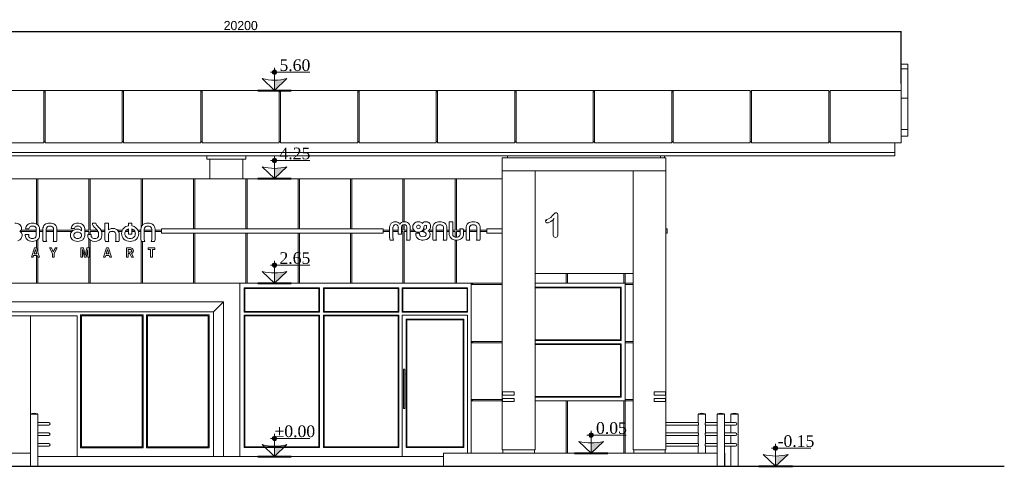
# Model space of a CAD drawing. Header units: feet. Extents: x 1858128 to 1982678, y 4638096 to 4671392.
# Tile 13 of 17: x 1967624 to 1982678, y 4655096 to 4661927. Entities that reach past the tile are written whole.
import ezdxf

# ---------------------------------------------------------------- set-up
doc = ezdxf.new("R2010")
doc.units = ezdxf.units.FT
doc.header["$MEASUREMENT"] = 0
doc.header["$PDMODE"] = 98
doc.header["$PDSIZE"] = 0.3
doc.styles.get("Standard").update_dxf_attribs({"font": 'ACADNUSX.TTF'})
doc.dimstyles.new('ISO-25', dxfattribs={"dimscale": 7, "dimtxt": 20, "dimasz": 2.5, "dimexe": 1.25, "dimexo": 0.625, "dimgap": 3, "dimtad": 1, "dimdec": 0, "dimtxsty": 'Standard', "dimcen": 2.5, "dimadec": 0, "dimazin": 0, "dimtfac": 1, "dimtdec": 0, "dimtmove": 0, "dimatfit": 3, "dimfxl": 1.25, "dimarcsym": 0})

# ---------------------------------------------------------------- blocks, each defined once
blk = doc.blocks.new('*D5670')
at = {"color": 0, "lineweight": -2, "transparency": 16777216}
for p, q in [((1960903, 4660950), (1960903, 4661754)), ((1960920, 4661745), (1981085, 4661745)), ((1981103, 4660950), (1981103, 4661754))]:
    blk.add_line(p, q, dxfattribs=at)
at = {"color": 0, "lineweight": 0, "transparency": 16777216}
for points in [[(1960920, 4661748), (1960920, 4661742), (1960903, 4661745)], [(1981085, 4661748), (1981085, 4661742), (1981103, 4661745)]]:
    blk.add_solid(points, dxfattribs=at)
at = {"layer": 'Defpoints', "color": 0, "lineweight": 0, "transparency": 16777216}
for p in [(1981103, 4661745), (1960903, 4660946), (1981103, 4660946)]:
    blk.add_point(p, dxfattribs=at)
at = {"color": 0, "lineweight": 5, "transparency": 16777216, "insert": (1971003, 4661837), "char_height": 140, "attachment_point": 5}
blk.add_mtext('20200', dxfattribs=at)
blk = doc.blocks.new('A$Ced44f8aa')
at = {"color": 0, "linetype": 'Continuous', "lineweight": 0, "extrusion": (0, 1, 0)}
for p, q in [((-24484, -416), (-24384, -416)), ((-24484, -485), (-24384, -485)), ((-38774, -816), (-37594, -816)), ((-37594, -1616), (-37594, -816)), ((-37574, -816), (-37594, -816)), ((-37594, -836), (-37574, -836)), ((-37574, -816), (-36394, -816)), ((-37574, -816), (-37574, -1616)), ((-36394, -1616), (-36394, -816)), ((-36374, -816), (-36394, -816)), ((-36394, -836), (-36374, -836)), ((-36374, -816), (-35194, -816)), ((-36374, -816), (-36374, -1616)), ((-35194, -1616), (-35194, -816)), ((-35174, -816), (-35194, -816)), ((-35194, -836), (-35174, -836)), ((-33994, -816), (-35174, -816)), ((-35174, -816), (-35174, -1616)), ((-33994, -816), (-33994, -1616)), ((-33994, -816), (-33974, -816)), ((-33974, -836), (-33994, -836)), ((-32794, -816), (-33974, -816)), ((-33974, -1616), (-33974, -816)), ((-32794, -816), (-32794, -1616)), ((-32794, -816), (-32774, -816)), ((-32774, -836), (-32794, -836)), ((-31594, -816), (-32774, -816)), ((-32774, -1616), (-32774, -816)), ((-31594, -816), (-31594, -1616)), ((-31594, -816), (-31574, -816)), ((-31574, -836), (-31594, -836)), ((-30394, -816), (-31574, -816)), ((-31574, -1616), (-31574, -816)), ((-30394, -816), (-30394, -1616)), ((-30394, -816), (-30374, -816)), ((-30374, -836), (-30394, -836)), ((-29194, -816), (-30374, -816)), ((-30374, -1616), (-30374, -816)), ((-29194, -816), (-29194, -1616)), ((-29194, -816), (-29174, -816)), ((-29174, -836), (-29194, -836)), ((-27994, -816), (-29174, -816)), ((-29174, -1616), (-29174, -816)), ((-27994, -816), (-27994, -1616)), ((-27994, -816), (-27974, -816)), ((-27974, -836), (-27994, -836)), ((-26794, -816), (-27974, -816)), ((-27974, -1616), (-27974, -816)), ((-26794, -816), (-26794, -1616)), ((-26774, -836), (-26794, -836)), ((-25594, -816), (-26774, -816)), ((-26774, -1616), (-26774, -816)), ((-25594, -816), (-25594, -1616)), ((-25574, -836), (-25594, -836)), ((-25574, -1616), (-25574, -816)), ((-24484, -816), (-25574, -816)), ((-24484, -816), (-24484, -1616)), ((-24484, -936), (-24384, -936)), ((-24484, -1416), (-24384, -1416)), ((-37594, -1616), (-38774, -1616)), ((-37574, -1596), (-37594, -1596)), ((-36394, -1616), (-37574, -1616)), ((-36374, -1596), (-36394, -1596)), ((-35194, -1616), (-36374, -1616)), ((-35174, -1596), (-35194, -1596)), ((-33994, -1616), (-35174, -1616)), ((-33994, -1596), (-33974, -1596)), ((-33974, -1616), (-32794, -1616)), ((-32794, -1596), (-32774, -1596)), ((-32774, -1616), (-31594, -1616)), ((-31594, -1596), (-31574, -1596)), ((-31574, -1616), (-30394, -1616)), ((-30394, -1596), (-30374, -1596)), ((-30374, -1616), (-29194, -1616)), ((-29194, -1596), (-29174, -1596)), ((-29174, -1616), (-27994, -1616)), ((-27994, -1596), (-27974, -1596)), ((-27974, -1616), (-26794, -1616)), ((-26794, -1596), (-26774, -1596)), ((-26774, -1616), (-25594, -1616)), ((-25594, -1596), (-25574, -1596)), ((-25574, -1616), (-24484, -1616)), ((-24584, -1766), (-24584, -1616)), ((-24484, -1516), (-24384, -1516)), ((-24484, -1516), (-24384, -1516)), ((-44584, -1766), (-24584, -1766)), ((-24584, -1766), (-44584, -1766)), ((-24584, -1766), (-24584, -1816)), ((-44584, -1816), (-24584, -1816)), ((-35104, -1866), (-35104, -1816)), ((-35104, -1866), (-34504, -1866)), ((-35054, -2166), (-35054, -1866)), ((-34554, -2166), (-34554, -1866)), ((-34504, -1866), (-34504, -1816)), ((-30584, -1846), (-30584, -2046)), ((-30584, -1846), (-28084, -1846)), ((-30504, -1846), (-30504, -1816)), ((-28164, -1846), (-28164, -1816)), ((-28104, -1846), (-28104, -1816)), ((-28084, -1846), (-28084, -2046)), ((-30584, -2046), (-30584, -2466)), ((-30584, -2046), (-28084, -2046)), ((-30084, -2466), (-30084, -2046)), ((-28584, -2046), (-28584, -2466)), ((-28084, -2466), (-28084, -2046)), ((-38487, -2166), (-37707, -2166)), ((-37707, -2166), (-37687, -2166)), ((-37707, -2860), (-37707, -2166)), ((-37687, -2166), (-36907, -2166)), ((-37687, -2166), (-37687, -2873)), ((-36907, -2166), (-36887, -2166)), ((-36907, -2956), (-36907, -2166)), ((-36887, -2166), (-36107, -2166)), ((-36887, -2166), (-36887, -2956)), ((-36107, -2166), (-36087, -2166)), ((-36107, -2917), (-36107, -2166)), ((-36087, -2166), (-35307, -2166)), ((-36087, -2166), (-36087, -2878)), ((-35307, -2166), (-35287, -2166)), ((-35307, -2931), (-35307, -2166)), ((-35287, -2166), (-34507, -2166)), ((-35287, -2166), (-35287, -2931)), ((-34507, -2166), (-34487, -2166)), ((-34507, -2931), (-34507, -2166)), ((-34487, -2166), (-33707, -2166)), ((-34487, -2166), (-34487, -2931)), ((-33707, -2166), (-33687, -2166)), ((-33707, -2931), (-33707, -2166)), ((-33687, -2166), (-32907, -2166)), ((-33687, -2166), (-33687, -2931)), ((-32907, -2166), (-32887, -2166)), ((-32907, -2931), (-32907, -2166)), ((-32887, -2166), (-32107, -2166)), ((-32887, -2166), (-32887, -2931)), ((-32107, -2166), (-32087, -2166)), ((-32107, -2829), (-32107, -2166)), ((-32087, -2166), (-31307, -2166)), ((-32087, -2166), (-32087, -2825)), ((-31307, -2166), (-31287, -2166)), ((-31307, -2956), (-31307, -2166)), ((-31287, -2166), (-30584, -2166)), ((-31287, -2166), (-31287, -2956)), ((-30584, -2466), (-30584, -3616)), ((-30084, -3616), (-30084, -2466)), ((-28584, -2466), (-28584, -3616)), ((-28084, -2466), (-28084, -3616)), ((-36799, -2846), (-36850, -2846)), ((-36607, -2846), (-36659, -2846)), ((-36659, -2846), (-36659, -3094)), ((-36607, -2949), (-36607, -2846)), ((-36250, -2846), (-36301, -2846)), ((-36301, -2846), (-36301, -2889)), ((-36250, -2889), (-36250, -2846)), ((-31343, -2825), (-31395, -2825)), ((-31395, -2825), (-31395, -3020)), ((-31343, -3016), (-31343, -2825)), ((-29805, -2794), (-29805, -3031)), ((-29735, -3031), (-29735, -2718)), ((-37710, -2976), (-37957, -2976)), ((-37943, -2956), (-37710, -2956)), ((-37873, -2931), (-37873, -2934)), ((-37873, -2934), (-37822, -2934)), ((-37822, -2934), (-37822, -2931)), ((-37710, -2931), (-37710, -3039)), ((-37659, -3039), (-37659, -2930)), ((-37659, -2956), (-37610, -2956)), ((-37610, -2976), (-37659, -2976)), ((-37610, -2941), (-37610, -3094)), ((-37558, -3095), (-37558, -2941)), ((-37558, -2956), (-37444, -2956)), ((-37444, -2976), (-37558, -2976)), ((-37444, -2941), (-37444, -3095)), ((-37393, -3094), (-37393, -2941)), ((-37393, -2956), (-37143, -2956)), ((-37167, -2976), (-37393, -2976)), ((-37175, -2923), (-37175, -2926)), ((-37175, -2926), (-37124, -2926)), ((-37124, -2926), (-37124, -2923)), ((-37025, -2956), (-37020, -2956)), ((-37020, -2931), (-37020, -2961)), ((-36969, -3039), (-36969, -2930)), ((-36969, -2956), (-36907, -2956)), ((-36907, -2976), (-36969, -2976)), ((-36907, -3022), (-36907, -2976)), ((-36887, -2956), (-36776, -2956)), ((-36887, -2976), (-36887, -3022)), ((-36764, -2976), (-36887, -2976)), ((-36758, -3002), (-36758, -3033)), ((-36719, -2956), (-36659, -2956)), ((-36659, -2976), (-36711, -2976)), ((-36707, -3039), (-36707, -2997)), ((-36523, -2976), (-36577, -2976)), ((-36468, -2956), (-36394, -2956)), ((-36402, -2976), (-36452, -2976)), ((-36301, -2976), (-36351, -2976)), ((-36338, -2956), (-36301, -2956)), ((-36301, -2935), (-36301, -3015)), ((-36250, -3015), (-36250, -2935)), ((-36250, -2956), (-36211, -2956)), ((-36200, -2976), (-36250, -2976)), ((-36155, -2956), (-36109, -2956)), ((-36109, -2976), (-36148, -2976)), ((-36109, -2941), (-36109, -3094)), ((-36058, -3095), (-36058, -2941)), ((-36058, -2956), (-35944, -2956)), ((-35944, -2976), (-36058, -2976)), ((-35944, -2941), (-35944, -3095)), ((-35893, -3094), (-35893, -2941)), ((-35893, -2956), (-35793, -2956)), ((-35793, -2976), (-35893, -2976)), ((-32407, -2931), (-35793, -2931)), ((-35793, -3001), (-35793, -2931)), ((-35793, -3001), (-32407, -3001)), ((-35307, -3766), (-35307, -3001)), ((-35287, -3001), (-35287, -3766)), ((-34507, -3766), (-34507, -3001)), ((-34487, -3001), (-34487, -3766)), ((-33707, -3766), (-33707, -3001)), ((-33687, -3001), (-33687, -3766)), ((-32907, -3766), (-32907, -3001)), ((-32887, -3001), (-32887, -3766)), ((-32407, -2931), (-32407, -3001)), ((-32407, -2956), (-32307, -2956)), ((-32307, -2976), (-32407, -2976)), ((-32307, -2907), (-32307, -3073)), ((-32256, -3074), (-32256, -2907)), ((-32256, -2956), (-32174, -2956)), ((-32174, -2976), (-32256, -2976)), ((-32174, -2907), (-32174, -3015)), ((-32125, -3015), (-32125, -2907)), ((-32125, -2956), (-32107, -2956)), ((-32107, -2976), (-32125, -2976)), ((-32107, -2956), (-32107, -2874)), ((-32107, -3766), (-32107, -2976)), ((-32087, -2868), (-32087, -2956)), ((-32087, -2956), (-32043, -2956)), ((-32087, -2976), (-32087, -3766)), ((-32043, -2976), (-32087, -2976)), ((-32043, -2907), (-32043, -3074)), ((-31992, -3073), (-31992, -2907)), ((-31992, -2956), (-31936, -2956)), ((-31910, -2976), (-31992, -2976)), ((-31908, -2998), (-31908, -3005)), ((-31848, -2998), (-31908, -2998)), ((-31848, -3013), (-31848, -2998)), ((-31785, -2976), (-31826, -2976)), ((-31801, -2956), (-31785, -2956)), ((-31785, -2940), (-31785, -2986)), ((-31770, -2940), (-31785, -2940)), ((-31785, -2986), (-31773, -2986)), ((-31706, -2956), (-31648, -2956)), ((-31648, -2976), (-31701, -2976)), ((-31648, -2920), (-31648, -3073)), ((-31597, -3074), (-31597, -2920)), ((-31597, -2956), (-31483, -2956)), ((-31483, -2976), (-31597, -2976)), ((-31483, -2920), (-31483, -3074)), ((-31432, -3073), (-31432, -2920)), ((-31432, -2956), (-31395, -2956)), ((-31395, -2976), (-31432, -2976)), ((-31343, -2956), (-31307, -2956)), ((-31307, -2976), (-31343, -2976)), ((-31307, -3059), (-31307, -2976)), ((-31287, -2956), (-31229, -2956)), ((-31287, -2976), (-31287, -3061)), ((-31228, -2976), (-31287, -2976)), ((-31185, -2934), (-31235, -2934)), ((-31228, -2966), (-31228, -3016)), ((-31178, -2956), (-31138, -2956)), ((-31178, -3016), (-31178, -2966)), ((-31138, -2976), (-31178, -2976)), ((-31138, -2920), (-31138, -3073)), ((-31086, -3074), (-31086, -2920)), ((-31086, -2956), (-30972, -2956)), ((-30972, -2976), (-31086, -2976)), ((-30972, -2920), (-30972, -3074)), ((-30921, -3073), (-30921, -2920)), ((-30921, -2956), (-30821, -2956)), ((-30821, -2976), (-30921, -2976)), ((-30821, -2931), (-30821, -3001)), ((-30821, -2931), (-30584, -2931)), ((-30584, -3001), (-30821, -3001)), ((-28084, -2931), (-28064, -2931)), ((-28064, -3001), (-28084, -3001)), ((-28064, -3001), (-28064, -2931)), ((-37927, -3039), (-37927, -3022)), ((-37825, -3021), (-37877, -3021)), ((-37877, -3021), (-37877, -3039)), ((-37825, -3039), (-37825, -3021)), ((-37707, -3226), (-37707, -3110)), ((-37687, -3095), (-37687, -3285)), ((-37602, -3126), (-37551, -3126)), ((-37452, -3126), (-37401, -3126)), ((-37186, -3025), (-37186, -3039)), ((-37135, -3039), (-37135, -3025)), ((-37020, -3025), (-37020, -3039)), ((-36923, -3022), (-36923, -3039)), ((-36872, -3022), (-36923, -3022)), ((-36907, -3226), (-36907, -3086)), ((-36887, -3105), (-36887, -3766)), ((-36872, -3033), (-36872, -3022)), ((-36651, -3126), (-36599, -3126)), ((-36607, -3095), (-36607, -3021)), ((-36499, -3126), (-36448, -3126)), ((-36492, -3021), (-36492, -3095)), ((-36442, -3095), (-36442, -3015)), ((-36301, -3015), (-36250, -3015)), ((-36107, -3766), (-36107, -3112)), ((-36101, -3126), (-36050, -3126)), ((-36087, -3126), (-36087, -3766)), ((-35952, -3126), (-35901, -3126)), ((-32299, -3105), (-32248, -3105)), ((-32174, -3015), (-32125, -3015)), ((-32051, -3105), (-32000, -3105)), ((-31640, -3105), (-31589, -3105)), ((-31491, -3105), (-31440, -3105)), ((-31307, -3766), (-31307, -3104)), ((-31287, -3105), (-31287, -3766)), ((-31130, -3105), (-31079, -3105)), ((-30980, -3105), (-30929, -3105)), ((-37739, -3226), (-37785, -3366)), ((-37722, -3250), (-37743, -3316)), ((-37706, -3226), (-37739, -3226)), ((-37702, -3316), (-37722, -3250)), ((-37707, -3316), (-37707, -3302)), ((-37660, -3366), (-37706, -3226)), ((-37479, -3226), (-37508, -3226)), ((-37508, -3226), (-37460, -3311)), ((-37449, -3283), (-37479, -3226)), ((-37460, -3311), (-37460, -3366)), ((-37418, -3226), (-37449, -3283)), ((-37437, -3311), (-37390, -3226)), ((-37437, -3366), (-37437, -3311)), ((-37390, -3226), (-37418, -3226)), ((-36987, -3226), (-37027, -3226)), ((-37027, -3226), (-37027, -3366)), ((-37001, -3366), (-37001, -3250)), ((-37001, -3250), (-36974, -3366)), ((-36961, -3340), (-36987, -3226)), ((-36935, -3226), (-36961, -3340)), ((-36948, -3366), (-36921, -3250)), ((-36895, -3226), (-36935, -3226)), ((-36921, -3250), (-36921, -3366)), ((-36895, -3366), (-36895, -3226)), ((-36637, -3226), (-36684, -3366)), ((-36641, -3316), (-36621, -3250)), ((-36605, -3226), (-36637, -3226)), ((-36621, -3250), (-36601, -3316)), ((-36558, -3366), (-36605, -3226)), ((-36265, -3226), (-36331, -3226)), ((-36331, -3226), (-36331, -3366)), ((-36305, -3250), (-36305, -3292)), ((-36305, -3366), (-36305, -3312)), ((-36305, -3312), (-36280, -3312)), ((-36280, -3312), (-36252, -3366)), ((-36221, -3366), (-36254, -3309)), ((-35895, -3226), (-36000, -3226)), ((-36000, -3226), (-36000, -3250)), ((-36000, -3250), (-35961, -3250)), ((-35961, -3250), (-35961, -3366)), ((-35934, -3250), (-35895, -3250)), ((-35934, -3366), (-35934, -3250)), ((-35895, -3250), (-35895, -3226)), ((-37785, -3366), (-37758, -3366)), ((-37758, -3366), (-37750, -3340)), ((-37750, -3340), (-37695, -3340)), ((-37743, -3316), (-37702, -3316)), ((-37707, -3766), (-37707, -3340)), ((-37695, -3340), (-37687, -3366)), ((-37687, -3366), (-37660, -3366)), ((-37687, -3366), (-37687, -3766)), ((-37460, -3366), (-37437, -3366)), ((-37027, -3366), (-37001, -3366)), ((-36974, -3366), (-36948, -3366)), ((-36921, -3366), (-36895, -3366)), ((-36907, -3766), (-36907, -3366)), ((-36684, -3366), (-36656, -3366)), ((-36656, -3366), (-36648, -3340)), ((-36648, -3340), (-36594, -3340)), ((-36601, -3316), (-36641, -3316)), ((-36594, -3340), (-36586, -3366)), ((-36586, -3366), (-36558, -3366)), ((-36331, -3366), (-36305, -3366)), ((-36252, -3366), (-36221, -3366)), ((-35961, -3366), (-35934, -3366)), ((-30584, -3466), (-30584, -5426)), ((-30084, -6316), (-30084, -3466)), ((-28584, -3466), (-28584, -6316)), ((-28084, -3466), (-28084, -5426)), ((-30084, -3616), (-28584, -3616)), ((-29607, -3766), (-29607, -3616)), ((-29587, -3616), (-29587, -3766)), ((-28727, -3766), (-28727, -3616)), ((-28707, -3616), (-28707, -3766)), ((-38487, -3766), (-37707, -3766)), ((-37687, -3766), (-37707, -3766)), ((-37687, -3766), (-36907, -3766)), ((-36887, -3766), (-36907, -3766)), ((-36887, -3766), (-36107, -3766)), ((-36087, -3766), (-36107, -3766)), ((-36087, -3766), (-35307, -3766)), ((-35287, -3766), (-35307, -3766)), ((-35287, -3766), (-34507, -3766)), ((-34599, -6416), (-34599, -3766)), ((-34529, -3836), (-34529, -4206)), ((-33377, -3836), (-34529, -3836)), ((-34519, -4196), (-34519, -3846)), ((-34519, -3846), (-33387, -3846)), ((-34487, -3766), (-34507, -3766)), ((-34487, -3766), (-33707, -3766)), ((-33687, -3766), (-33707, -3766)), ((-33687, -3766), (-32907, -3766)), ((-33387, -3846), (-33387, -4196)), ((-33377, -4206), (-33377, -3836)), ((-32164, -3836), (-33317, -3836)), ((-33317, -3836), (-33317, -4206)), ((-33307, -3846), (-32174, -3846)), ((-33307, -4196), (-33307, -3846)), ((-32887, -3766), (-32907, -3766)), ((-32887, -3766), (-32107, -3766)), ((-32174, -3846), (-32174, -4196)), ((-32164, -4206), (-32164, -3836)), ((-31114, -3836), (-32114, -3836)), ((-32114, -3836), (-32114, -4206)), ((-32087, -3766), (-32107, -3766)), ((-32104, -4196), (-32104, -3846)), ((-32104, -3846), (-31124, -3846)), ((-32087, -3766), (-31307, -3766)), ((-31287, -3766), (-31307, -3766)), ((-31287, -3766), (-30584, -3766)), ((-31124, -3846), (-31124, -4196)), ((-31114, -4206), (-31114, -3836)), ((-31059, -3786), (-31059, -3766)), ((-30584, -3786), (-31059, -3786)), ((-31059, -3786), (-31059, -4656)), ((-31044, -3766), (-31044, -3786)), ((-31039, -3766), (-31039, -3786)), ((-30084, -3766), (-29607, -3766)), ((-30084, -3826), (-28767, -3826)), ((-28777, -3836), (-30084, -3836)), ((-29587, -3766), (-29607, -3766)), ((-29587, -3766), (-28727, -3766)), ((-28777, -4631), (-28777, -3836)), ((-28767, -3826), (-28767, -4641)), ((-28707, -3766), (-28727, -3766)), ((-28707, -3766), (-28584, -3766)), ((-28707, -3786), (-28707, -3766)), ((-28584, -3786), (-28707, -3786)), ((-28707, -3786), (-28707, -4656)), ((-38584, -4051), (-34849, -4051)), ((-34849, -4051), (-34999, -4201)), ((-34849, -6416), (-34849, -4051)), ((-38584, -4201), (-34999, -4201)), ((-34999, -6416), (-34999, -4201)), ((-34529, -4206), (-33377, -4206)), ((-33387, -4196), (-34519, -4196)), ((-33317, -4206), (-32164, -4206)), ((-32174, -4196), (-33307, -4196)), ((-32114, -4206), (-31114, -4206)), ((-31124, -4196), (-32104, -4196)), ((-38514, -4266), (-37084, -4266)), ((-37799, -6366), (-37799, -4266)), ((-37799, -4266), (-37799, -6366)), ((-37084, -6416), (-37084, -4266)), ((-37034, -4251), (-37034, -6281)), ((-36074, -4251), (-37034, -4251)), ((-37019, -6266), (-37019, -4266)), ((-37019, -4266), (-36089, -4266)), ((-36089, -6266), (-36089, -4266)), ((-36074, -6281), (-36074, -4251)), ((-36024, -6281), (-36024, -4251)), ((-35064, -4251), (-36024, -4251)), ((-36009, -6266), (-36009, -4266)), ((-36009, -4266), (-35079, -4266)), ((-35079, -6266), (-35079, -4266)), ((-35064, -6281), (-35064, -4251)), ((-33377, -4256), (-34529, -4256)), ((-34529, -4256), (-34529, -6276)), ((-34519, -4266), (-33387, -4266)), ((-34519, -6266), (-34519, -4266)), ((-33387, -4266), (-33387, -6266)), ((-33377, -6276), (-33377, -4256)), ((-32164, -4256), (-33317, -4256)), ((-33317, -4256), (-33317, -6276)), ((-33307, -6266), (-33307, -4266)), ((-33307, -4266), (-32174, -4266)), ((-32174, -4266), (-32174, -6266)), ((-32164, -6276), (-32164, -4256)), ((-31114, -4256), (-32114, -4256)), ((-32114, -4256), (-32114, -6416)), ((-31174, -4316), (-32054, -4316)), ((-32054, -4316), (-32054, -6276)), ((-32044, -6266), (-32044, -4326)), ((-32044, -4326), (-31184, -4326)), ((-31184, -4326), (-31184, -6266)), ((-31174, -6276), (-31174, -4316)), ((-31114, -4256), (-31114, -6366)), ((-31059, -4676), (-31059, -4656)), ((-31059, -4656), (-30584, -4656)), ((-31044, -4656), (-31044, -4676)), ((-31039, -4676), (-31039, -4656)), ((-30084, -4631), (-28777, -4631)), ((-28767, -4641), (-30084, -4641)), ((-28707, -4656), (-28584, -4656)), ((-28707, -4676), (-28707, -4656)), ((-30584, -4676), (-31059, -4676)), ((-31059, -4676), (-31059, -5546)), ((-30084, -4691), (-28767, -4691)), ((-28777, -4701), (-30084, -4701)), ((-28777, -5496), (-28777, -4701)), ((-28767, -4691), (-28767, -5506)), ((-28584, -4676), (-28707, -4676)), ((-28707, -4676), (-28707, -5546)), ((-32094, -5083), (-32094, -5682)), ((-32075, -5082), (-32093, -5082)), ((-32074, -5083), (-32074, -5682)), ((-31059, -5566), (-31059, -5546)), ((-31059, -5546), (-30584, -5546)), ((-30584, -5566), (-31059, -5566)), ((-31059, -5566), (-31059, -6366)), ((-31044, -5546), (-31044, -5566)), ((-31039, -5566), (-31039, -5546)), ((-30584, -5426), (-30404, -5426)), ((-30584, -5476), (-30584, -5426)), ((-30404, -5476), (-30584, -5476)), ((-30584, -5476), (-30584, -5526)), ((-30584, -5526), (-30404, -5526)), ((-30584, -5576), (-30584, -5526)), ((-30579, -5426), (-30579, -5476)), ((-30579, -5526), (-30579, -5576)), ((-30404, -5476), (-30404, -5426)), ((-30404, -5526), (-30404, -5576)), ((-30084, -5496), (-28777, -5496)), ((-28767, -5506), (-30084, -5506)), ((-29607, -5566), (-30084, -5566)), ((-29607, -6366), (-29607, -5566)), ((-29607, -5566), (-29587, -5566)), ((-29587, -5566), (-29587, -6366)), ((-28727, -5566), (-29587, -5566)), ((-28727, -6366), (-28727, -5566)), ((-28727, -5566), (-28707, -5566)), ((-28707, -5546), (-28584, -5546)), ((-28707, -5566), (-28707, -5546)), ((-28584, -5566), (-28707, -5566)), ((-28707, -5566), (-28707, -6366)), ((-28264, -5476), (-28264, -5426)), ((-28264, -5426), (-28084, -5426)), ((-28084, -5476), (-28264, -5476)), ((-28264, -5576), (-28264, -5526)), ((-28264, -5526), (-28084, -5526)), ((-28089, -5426), (-28089, -5476)), ((-28089, -5526), (-28089, -5576)), ((-28084, -5426), (-28084, -5476)), ((-28084, -5476), (-28084, -5526)), ((-28084, -5526), (-28084, -5576)), ((-32075, -5682), (-32093, -5682)), ((-30404, -5576), (-30584, -5576)), ((-30584, -5576), (-30584, -6316)), ((-28084, -5576), (-28264, -5576)), ((-28084, -5576), (-28084, -6316)), ((-37798, -5763), (-37688, -5763)), ((-37798, -5763), (-37798, -5764)), ((-37798, -5764), (-37688, -5764)), ((-37798, -5766), (-37782, -5766)), ((-37798, -5766), (-37798, -6561)), ((-37795, -5764), (-37795, -5766)), ((-37782, -5766), (-37688, -5766)), ((-37691, -5764), (-37691, -5766)), ((-37688, -5763), (-37688, -5764)), ((-37688, -5766), (-37688, -6561)), ((-27589, -5763), (-27479, -5763)), ((-27589, -5763), (-27589, -5764)), ((-27589, -5764), (-27479, -5764)), ((-27573, -5766), (-27589, -5766)), ((-27589, -5766), (-27589, -5896)), ((-27586, -5764), (-27586, -5766)), ((-27479, -5766), (-27573, -5766)), ((-27482, -5764), (-27482, -5766)), ((-27479, -5763), (-27479, -5764)), ((-27479, -5766), (-27479, -5896)), ((-27298, -5763), (-27188, -5763)), ((-27298, -5763), (-27298, -5764)), ((-27298, -5764), (-27188, -5764)), ((-27298, -5766), (-27282, -5766)), ((-27298, -5766), (-27298, -6561)), ((-27295, -5764), (-27295, -5766)), ((-27282, -5766), (-27188, -5766)), ((-27191, -5764), (-27191, -5766)), ((-27188, -5763), (-27188, -5764)), ((-27188, -5766), (-27188, -6561)), ((-27034, -5763), (-27089, -5763)), ((-27089, -5764), (-27089, -5763)), ((-27034, -5764), (-27089, -5764)), ((-27089, -5766), (-26979, -5766)), ((-27089, -5896), (-27089, -5766)), ((-27086, -5766), (-27086, -5764)), ((-26979, -5763), (-27034, -5763)), ((-26979, -5764), (-27034, -5764)), ((-26982, -5766), (-26982, -5764)), ((-26979, -5764), (-26979, -5763)), ((-26979, -6561), (-26979, -5766)), ((-37519, -5896), (-37688, -5896)), ((-37688, -5936), (-37519, -5936)), ((-27589, -5896), (-28084, -5896)), ((-27589, -5936), (-28084, -5936)), ((-27589, -5936), (-27589, -6056)), ((-27298, -5896), (-27479, -5896)), ((-27479, -5935), (-27479, -6056)), ((-27479, -5936), (-27298, -5936)), ((-27019, -5896), (-27188, -5896)), ((-27188, -5936), (-27019, -5936)), ((-27089, -6056), (-27089, -5936)), ((-37519, -6056), (-37688, -6056)), ((-37688, -6096), (-37519, -6096)), ((-27589, -6056), (-28084, -6056)), ((-27589, -6096), (-28084, -6096)), ((-27589, -6096), (-27589, -6216)), ((-27298, -6056), (-27479, -6056)), ((-27479, -6095), (-27479, -6216)), ((-27479, -6096), (-27298, -6096)), ((-27019, -6056), (-27188, -6056)), ((-27188, -6096), (-27019, -6096)), ((-27089, -6216), (-27089, -6096)), ((-37519, -6216), (-37688, -6216)), ((-37688, -6256), (-37519, -6256)), ((-37034, -6281), (-36074, -6281)), ((-36089, -6266), (-37019, -6266)), ((-36024, -6281), (-35064, -6281)), ((-35079, -6266), (-36009, -6266)), ((-34529, -6276), (-33377, -6276)), ((-33387, -6266), (-34519, -6266)), ((-33317, -6276), (-32164, -6276)), ((-32174, -6266), (-33307, -6266)), ((-32054, -6276), (-31174, -6276)), ((-31184, -6266), (-32044, -6266)), ((-30584, -6316), (-30084, -6316)), ((-30574, -6366), (-30574, -6316)), ((-30094, -6366), (-30094, -6316)), ((-28584, -6316), (-28084, -6316)), ((-28574, -6366), (-28574, -6316)), ((-28094, -6366), (-28094, -6316)), ((-27589, -6216), (-28084, -6216)), ((-27589, -6256), (-28084, -6256)), ((-27589, -6256), (-27589, -6366)), ((-27298, -6216), (-27479, -6216)), ((-27479, -6255), (-27479, -6366)), ((-27479, -6256), (-27298, -6256)), ((-27019, -6216), (-27188, -6216)), ((-27188, -6256), (-27019, -6256)), ((-27089, -6561), (-27089, -6256)), ((-37798, -6366), (-38284, -6366)), ((-37684, -6366), (-37688, -6366)), ((-37684, -6561), (-37684, -6366)), ((-37684, -6416), (-31484, -6416)), ((-30884, -6366), (-31484, -6366)), ((-31484, -6566), (-31484, -6366)), ((-30884, -6366), (-27784, -6366)), ((-27298, -6366), (-27784, -6366)), ((-27184, -6366), (-27188, -6366)), ((-27184, -6561), (-27184, -6366)), ((-37638, -6561), (-37848, -6561)), ((-37848, -6566), (-37848, -6561)), ((-37638, -6566), (-37638, -6561)), ((-27138, -6561), (-27348, -6561)), ((-27348, -6566), (-27348, -6561)), ((-27138, -6566), (-27138, -6561)), ((-27138, -6561), (-26929, -6561)), ((-26929, -6561), (-26929, -6566))]:
    blk.add_line(p, q, dxfattribs=at)
at = {"color": 0, "linetype": 'Continuous', "lineweight": 30, "extrusion": (0, 1, 0)}
blk.add_line((-22909, -6566), (-46259, -6566), dxfattribs=at)
at = {"color": 0, "linetype": 'Continuous', "lineweight": 0}
blk.add_lwpolyline([(-24384, -416), (-24484, -416), (-24484, -1516), (-24384, -1516)], close=True, dxfattribs=at)
at = {"color": 0, "linetype": 'Continuous', "lineweight": 0, "extrusion": (0, 0, -1)}
blk.add_circle((31867, -2904), 28.7, dxfattribs=at)
for centre, radius, start, end in [((30008, -2550), 264, 215, 248.647), ((36751, -2845), 48.2, 318.3959, 359.0027), ((37789, -2931), 33.6, 0, 48.5777), ((37769, -2953), 62.8, 48.5777, 90.8794), ((37766, -2961), 70.8, 88.074, 128.2173), ((37746, -2932), 35.8, 131.9819, 178.7567), ((37510, -2939), 48.6, 358.3168, 43.6773), ((37511, -2940), 48, 45.4377, 78.2024), ((37502, -2992), 101, 79.19, 90.4648), ((37501, -2992), 101, 89.5352, 100.81), ((37492, -2940), 48, 101.7976, 134.5623), ((37493, -2939), 48.6, 136.3227, 181.6832), ((37098, -3026), 36.9, 1.0711, 59.3577), ((37090, -2927), 33.6, 7.1748, 41.0625), ((37088, -3034), 49.4, 54.2411, 82.5529), ((37080, -2940), 50.1, 43.6695, 94.6971), ((37079, -3075), 91.1, 80.006, 99.994), ((37075, -2957), 67.6, 89.977, 129.3761), ((37069, -3043), 58.1, 96.4309, 122.7861), ((37054, -3024), 33.6, 117.7856, 182.2697), ((37052, -2931), 32.3, 127.3788, 180.4168), ((35639, -1849), 1541, 315.6071, 318.1715), ((36846, -3011), 88.7, 134.8879, 174.3791), ((36559, -3021), 48.1, 0, 57.3692), ((36550, -3035), 65.3, 57.3692, 122.6308), ((36541, -3022), 49.4, 122.6308, 178.7846), ((36287, -3002), 68.6, 356.8509, 42.5086), ((36275, -3004), 81, 320.5048, 359.0943), ((36291, -2997), 62.7, 41.6147, 80.688), ((36267, -3015), 81.8, 102.3003, 132.5188), ((36270, -3003), 75, 140.3685, 181.598), ((36276, -3006), 80.8, 178.8225, 217.1405), ((36009, -2939), 48.6, 358.3168, 43.6773), ((36011, -2940), 48, 45.4377, 78.2024), ((36002, -2992), 101, 79.19, 90.4648), ((36000, -2992), 101, 89.5352, 100.81), ((35991, -2940), 48, 101.7976, 134.5623), ((35993, -2939), 48.6, 136.3227, 181.6832), ((32219, -2906), 36.2, 358.5552, 66.081), ((32214, -2917), 48.5, 66.081, 113.919), ((32211, -2906), 37.3, 116.1779, 180.7798), ((32087, -2906), 37.3, 359.2202, 63.8221), ((32084, -2917), 48.5, 66.081, 113.919), ((32079, -2906), 36.2, 113.919, 181.4448), ((31758, -2901), 24.7, 359.3409, 49.665), ((31759, -2899), 22.2, 49.665, 122.9775), ((31773, -3012), 25.8, 90, 169.17), ((31771, -2910), 30, 181.3111, 268.6889), ((31795, -3016), 47.8, 169.17, 190.83), ((31755, -2893), 14.8, 122.9775, 178.6889), ((32123, -2902), 382, 178.6889, 181.3111), ((31548, -2918), 48.6, 358.3168, 43.6773), ((31550, -2919), 48, 45.4377, 78.2024), ((31541, -2971), 101, 79.19, 90.4648), ((31539, -2971), 101, 89.5352, 100.81), ((31530, -2919), 48, 101.7976, 134.5623), ((31531, -2918), 48.6, 136.3227, 181.6832), ((31331, -2971), 103, 158.5962, 177.2164), ((31038, -2918), 48.6, 358.3168, 43.6773), ((31039, -2919), 48, 45.4377, 78.2024), ((31030, -2971), 101, 79.19, 90.4648), ((31029, -2971), 101, 89.5352, 100.81), ((31020, -2919), 48, 101.7976, 134.5623), ((31021, -2918), 48.6, 136.3227, 181.6832), ((37789, -3038), 36.9, 300.6423, 358.9289), ((37779, -3030), 49.4, 277.4471, 305.7589), ((37769, -2989), 91.1, 260.006, 279.994), ((37760, -3021), 58.1, 237.2139, 263.5691), ((37744, -3040), 33.6, 177.7303, 242.2144), ((37495, -3095), 63.3, 330.9965, 0.0133), ((37508, -3095), 63.3, 179.9867, 209.0035), ((37098, -3038), 36.9, 300.6423, 358.9289), ((37088, -3030), 49.4, 277.4471, 305.7589), ((37079, -2989), 91.1, 260.006, 279.994), ((37069, -3021), 58.1, 237.2139, 263.5691), ((37054, -3040), 33.6, 177.7303, 242.2144), ((36811, -3030), 61, 327.2514, 357.2194), ((36834, -3044), 34, 288.0505, 327.2514), ((36815, -2987), 94.5, 251.9495, 288.0505), ((36797, -3042), 37.1, 215.1051, 251.9495), ((36810, -3033), 52.3, 180, 215.1051), ((36544, -3095), 63.3, 330.9965, 0.0133), ((36563, -3095), 71, 180, 205.6227), ((36276, -2998), 83.7, 268.4838, 316.6882), ((36274, -2994), 87.3, 224.0758, 270.0795), ((35995, -3095), 63.3, 330.9965, 0.0133), ((36007, -3095), 63.3, 179.9867, 209.0035), ((32192, -3074), 63.3, 330.9965, 0.0133), ((32106, -3074), 63.3, 179.9867, 209.0035), ((31808, -3013), 40.3, 307.927, 0.1959), ((31797, -2983), 71.1, 240.3333, 299.6667), ((31777, -3019), 29.1, 190.83, 240.3333), ((31534, -3074), 63.3, 330.9965, 0.0133), ((31546, -3074), 63.3, 179.9867, 209.0035), ((31301, -3016), 42, 310.9322, 359.9605), ((31293, -3004), 56.2, 280.2993, 309.7954), ((31287, -2959), 102, 260.8559, 279.1441), ((31279, -3003), 57.5, 231.0012, 261.0375), ((31275, -3012), 47.4, 183.9964, 227.4902), ((31023, -3074), 63.3, 330.9965, 0.0133), ((31036, -3074), 63.3, 179.9867, 209.0035), ((32093, -5083), 0.667, 0, 90), ((32075, -5083), 0.667, 90, 180), ((32084, -5149), 13.3, 360, 41.4096), ((32084, -5149), 13.3, 318.5904, 0), ((32084, -5149), 13.3, 138.5904, 221.4096), ((32093, -5682), 0.667, 270, 0), ((32075, -5682), 0.667, 180, 270), ((37743, -5939), 185, 72.7047, 107.2953), ((27534, -5939), 185, 72.7047, 107.2953), ((27243, -5939), 185, 72.7047, 107.2953), ((27034, -5939), 185, 72.7047, 107.2953), ((37519, -5916), 20, 90, 270), ((27019, -5916), 20, 90, 270), ((37519, -6076), 20, 90, 270), ((27019, -6076), 20, 90, 270), ((37519, -6236), 20, 90, 270), ((27019, -6236), 20, 90, 270)]:
    blk.add_arc(centre, radius, start, end, dxfattribs=at)
at = {"color": 0, "linetype": 'Continuous', "lineweight": 0}
for centre, radius, start, end in [((-29766, -2719), 30.6, 1.6041, 145), ((-38033, -2961), 115, 52.839, 91.6754), ((-37768, -2972), 127, 90.2522, 124.2627), ((-37768, -2980), 135, 56.7949, 90.2522), ((-37519, -2938), 90.7, 106.5035, 130.5704), ((-37502, -3018), 172, 89.8815, 104.4166), ((-37501, -3018), 172, 75.5834, 90.1185), ((-37484, -2938), 90.7, 49.4296, 73.4965), ((-37079, -2950), 104, 89.2956, 128.4558), ((-37077, -2980), 134, 55.8866, 90.4294), ((-36771, -2848), 79, 178.4099, 208.71), ((-36019, -2938), 90.7, 106.5035, 130.5704), ((-36001, -3018), 172, 89.8815, 104.4166), ((-36001, -3018), 172, 75.5834, 90.1185), ((-35984, -2938), 90.7, 49.4296, 73.4965), ((-32228, -2905), 78.8, 117.743, 181.4524), ((-32221, -2926), 101, 62.3417, 115.6282), ((-32199, -2883), 52.5, 20.1503, 62.3417), ((-32100, -2883), 52.5, 117.6583, 159.8497), ((-32078, -2926), 101, 64.3718, 117.6583), ((-32071, -2905), 78.8, 358.5476, 62.257), ((-31875, -2907), 79.7, 126.0263, 148.3455), ((-31871, -2912), 86.4, 102.5403, 126.0263), ((-31867, -2929), 104, 77.4597, 102.5403), ((-31859, -2890), 64.1, 39.4613, 77.4597), ((-31762, -2883), 57.9, 92.4207, 144.2168), ((-31758, -2970), 145, 78.0315, 92.4207), ((-31741, -2886), 58.6, 34.0996, 78.0315), ((-31764, -2896), 84.1, 329.1852, 30.8148), ((-31554, -2919), 93.6, 131.4001, 180.7368), ((-31557, -2917), 90.7, 106.5035, 130.5704), ((-31540, -2997), 172, 89.8815, 104.4166), ((-31539, -2997), 172, 75.5834, 90.1185), ((-31522, -2917), 90.7, 49.4296, 73.4965), ((-31525, -2919), 93.6, 359.2632, 48.5999), ((-31044, -2919), 93.6, 131.4001, 180.7368), ((-31047, -2917), 90.7, 106.5035, 130.5704), ((-31030, -2997), 172, 89.8815, 104.4166), ((-31029, -2997), 172, 75.5834, 90.1185), ((-31012, -2917), 90.7, 49.4296, 73.4965), ((-31015, -2919), 93.6, 359.2632, 48.5999), ((-29896, -2818), 27, 125.3832, 293.0118), ((-30011, -2547), 321, 293.0118, 309.8738), ((-38006, -2926), 71.2, 357.2908, 53.0387), ((-37986, -2928), 51.6, 298.4937, 358.6635), ((-37982, -3024), 54.9, 3.0184, 68.6406), ((-37796, -2932), 77.3, 123.8089, 179.2586), ((-37736, -2932), 77, 1.752, 56.7949), ((-37516, -2939), 93.6, 131.4001, 180.7368), ((-37487, -2939), 93.6, 359.2632, 48.5999), ((-37106, -3028), 80.5, 136.0395, 177.614), ((-37094, -2933), 81.4, 127.7801, 173.152), ((-37087, -3047), 107, 111.1082, 136.0395), ((-37082, -3048), 110, 66.9349, 113.0651), ((-37059, -2993), 50, 39.1359, 66.5787), ((-37048, -2933), 79.3, 2.3834, 54.144), ((-36772, -2849), 77.1, 208.9002, 223.5013), ((-35164, -1322), 2294, 223.5013, 225.1121), ((-36823, -3009), 117, 39.442, 44.3929), ((-36823, -3009), 117, 5.9324, 39.442), ((-36540, -3046), 118, 78.4462, 124.8217), ((-36536, -3028), 100, 48.0032, 78.4462), ((-36524, -3015), 81.7, 0, 48.0032), ((-36287, -3006), 118, 134.3667, 225.6333), ((-36289, -3004), 116, 95.9983, 134.3667), ((-36267, -3015), 128, 47.4812, 82.1579), ((-36260, -3007), 116, 314.3667, 47.4812), ((-36016, -2939), 93.6, 131.4001, 180.7368), ((-35987, -2939), 93.6, 359.2632, 48.5999), ((-31877, -2905), 77.4, 148.3455, 211.6545), ((-31875, -2904), 79.7, 211.6545, 258.6467), ((-31754, -3005), 154, 180, 193.3966), ((-31868, -2871), 113, 258.6467, 285.0338), ((-31857, -2913), 70.5, 285.0338, 312.3336), ((-31867, -2903), 84, 312.3336, 348.3617), ((-31867, -2903), 84, 348.3617, 0.6591), ((-31748, -2905), 65.7, 298.7209, 329.1852), ((-31741, -3009), 52.3, 18.7994, 62.4457), ((-31794, -3017), 105, 346.6826, 13.3174), ((-31249, -2966), 71.1, 0, 27.2667), ((-38032, -3008), 117, 291.1082, 314.4244), ((-38003, -3037), 76, 314.4244, 358.6642), ((-37796, -3036), 80.5, 182.386, 223.9605), ((-37777, -3017), 107, 223.9605, 248.8918), ((-37769, -2995), 130, 248.8918, 291.1082), ((-37764, -3008), 117, 291.1082, 314.4244), ((-37735, -3037), 76, 314.4244, 358.6642), ((-37534, -3092), 75.4, 181.6323, 206.5631), ((-37469, -3092), 75.4, 333.4369, 358.3677), ((-37106, -3036), 80.5, 182.386, 223.9605), ((-37087, -3017), 107, 223.9605, 248.8918), ((-37078, -2995), 130, 248.8918, 291.1082), ((-37073, -3008), 117, 291.1082, 314.4244), ((-37045, -3037), 76, 314.4244, 358.6642), ((-36841, -3037), 82.3, 181.9339, 240.8055), ((-36815, -2991), 135, 240.8055, 299.1945), ((-36790, -3036), 83.5, 299.1945, 357.403), ((-36592, -3094), 66.9, 180, 208.1954), ((-36523, -3096), 80.5, 338.6909, 1.0192), ((-36274, -2979), 147, 229.2132, 310.7868), ((-36034, -3092), 75.4, 181.6323, 206.5631), ((-35968, -3092), 75.4, 333.4369, 358.3677), ((-32231, -3071), 75.4, 181.6323, 206.5631), ((-32067, -3071), 75.4, 333.4369, 358.3677), ((-31820, -3015), 88, 197.3257, 251.0241), ((-31798, -2953), 153, 251.0241, 292.2074), ((-31773, -3015), 86.4, 292.2074, 329.9892), ((-31754, -3026), 63.8, 329.9892, 346.6826), ((-31573, -3071), 75.4, 181.6323, 206.5631), ((-31507, -3071), 75.4, 333.4369, 358.3677), ((-31299, -3010), 96.2, 185.8974, 219.5566), ((-31298, -3002), 102, 222.9621, 257.536), ((-31286, -2938), 167, 258.0221, 282.2436), ((-31273, -3003), 101, 282.6796, 317.7905), ((-31264, -3015), 86, 319.6655, 359.4855), ((-31062, -3071), 75.4, 181.6323, 206.5631), ((-30997, -3071), 75.4, 333.4369, 358.3677), ((-29770, -3031), 34.7, 180, 0), ((-36265, -3264), 38.5, 14.3807, 90), ((-36263, -3274), 36.3, 284.3807, 345.6193), ((-36282, -3269), 56.8, 345.6193, 14.3807), ((-32084, -5616), 13.3, 138.5904, 180), ((-32084, -5616), 13.3, 180, 221.4096), ((-32084, -5616), 13.3, 318.5904, 41.4096)]:
    blk.add_arc(centre, radius, start, end, dxfattribs=at)
for points, knots in [([(-29906, -2805), (-29906, -2805), (-29906, -2805), (-29907, -2804), (-29907, -2803), (-29908, -2802), (-29908, -2802), (-29909, -2800), (-29910, -2799), (-29910, -2798), (-29911, -2797), (-29911, -2796), (-29911, -2796), (-29911, -2796)], [-0.006869, -0.006869, -0.006869, -0.006869, 0, 0, 2.062161, 2.062161, 4.122842, 4.122842, 8.046162, 8.046162, 11.939915, 11.939915, 15.820242, 15.820242, 15.820242, 15.820242]), ([(-29795, -2771), (-29795, -2771), (-29795, -2771), (-29797, -2776), (-29799, -2780), (-29801, -2786), (-29802, -2788), (-29803, -2791), (-29804, -2792), (-29804, -2793), (-29805, -2793), (-29805, -2793), (-29805, -2794), (-29805, -2794)], [-0.01038, -0.01038, -0.01038, -0.01038, 0, 0, 14.914244, 14.914244, 24.838855, 24.838855, 30.391809, 30.391809, 33.782364, 33.782364, 36.519595, 36.519595, 36.519595, 36.519595]), ([(-27589, -5936), (-27589, -5936), (-27589, -5936), (-27589, -5936), (-27589, -5935), (-27589, -5935), (-27589, -5935), (-27588, -5934), (-27588, -5933), (-27588, -5932), (-27587, -5931), (-27587, -5929), (-27587, -5928), (-27586, -5926), (-27586, -5925), (-27586, -5922), (-27586, -5921), (-27585, -5919), (-27585, -5918), (-27585, -5917), (-27585, -5916), (-27585, -5915), (-27585, -5914), (-27585, -5913), (-27585, -5912), (-27586, -5911), (-27586, -5909), (-27586, -5907), (-27586, -5906), (-27587, -5903), (-27587, -5902), (-27587, -5901), (-27588, -5900), (-27588, -5898), (-27588, -5898), (-27589, -5897), (-27589, -5896), (-27589, -5896), (-27589, -5896), (-27589, -5896), (-27589, -5896), (-27589, -5896)], [30.439541, 30.439541, 30.439541, 30.439541, 32.341373, 32.341373, 34.243206, 34.243206, 38.046871, 38.046871, 41.850536, 41.850536, 45.654202, 45.654202, 49.460422, 49.460422, 53.266642, 53.266642, 57.072862, 57.072862, 58.975972, 58.975972, 60.879082, 60.879082, 62.782192, 62.782192, 64.685302, 64.685302, 68.491522, 68.491522, 72.297742, 72.297742, 76.103962, 76.103962, 79.907627, 79.907627, 83.711292, 83.711292, 87.514957, 87.514957, 89.41679, 89.41679, 91.318623, 91.318623, 91.318623, 91.318623]), ([(-27479, -5896), (-27479, -5896), (-27479, -5896), (-27479, -5896), (-27479, -5897), (-27480, -5900), (-27480, -5902), (-27481, -5906), (-27481, -5908), (-27482, -5912), (-27482, -5915), (-27482, -5919), (-27482, -5922), (-27481, -5927), (-27480, -5929), (-27480, -5932), (-27479, -5934), (-27479, -5935), (-27479, -5935), (-27479, -5935)], [-60.888991, -60.888991, -60.888991, -60.888991, -60.83139, -60.83139, -52.95592, -52.95592, -44.91917, -44.91917, -37.645093, -37.645093, -30.686738, -30.686738, -23.172639, -23.172639, -14.910287, -14.910287, -7.2675, -7.2675, -3.049778, -3.049778, -3.049778, -3.049778]), ([(-27589, -6096), (-27589, -6096), (-27589, -6096), (-27589, -6096), (-27589, -6095), (-27589, -6095), (-27589, -6095), (-27588, -6094), (-27588, -6093), (-27588, -6092), (-27587, -6091), (-27587, -6089), (-27587, -6088), (-27586, -6086), (-27586, -6085), (-27586, -6082), (-27586, -6081), (-27585, -6079), (-27585, -6078), (-27585, -6077), (-27585, -6076), (-27585, -6075), (-27585, -6074), (-27585, -6073), (-27585, -6072), (-27586, -6071), (-27586, -6069), (-27586, -6067), (-27586, -6066), (-27587, -6063), (-27587, -6062), (-27587, -6061), (-27588, -6060), (-27588, -6058), (-27588, -6058), (-27589, -6057), (-27589, -6056), (-27589, -6056), (-27589, -6056), (-27589, -6056), (-27589, -6056), (-27589, -6056)], [30.439541, 30.439541, 30.439541, 30.439541, 32.341373, 32.341373, 34.243206, 34.243206, 38.046871, 38.046871, 41.850536, 41.850536, 45.654202, 45.654202, 49.460422, 49.460422, 53.266642, 53.266642, 57.072862, 57.072862, 58.975972, 58.975972, 60.879082, 60.879082, 62.782192, 62.782192, 64.685302, 64.685302, 68.491522, 68.491522, 72.297742, 72.297742, 76.103962, 76.103962, 79.907627, 79.907627, 83.711292, 83.711292, 87.514957, 87.514957, 89.41679, 89.41679, 91.318623, 91.318623, 91.318623, 91.318623]), ([(-27479, -6056), (-27479, -6056), (-27479, -6056), (-27479, -6056), (-27479, -6057), (-27480, -6060), (-27480, -6062), (-27481, -6066), (-27481, -6068), (-27482, -6072), (-27482, -6075), (-27482, -6079), (-27482, -6082), (-27481, -6087), (-27480, -6089), (-27480, -6092), (-27479, -6094), (-27479, -6095), (-27479, -6095), (-27479, -6095)], [-60.888991, -60.888991, -60.888991, -60.888991, -60.83139, -60.83139, -52.95592, -52.95592, -44.91917, -44.91917, -37.645093, -37.645093, -30.686738, -30.686738, -23.172639, -23.172639, -14.910287, -14.910287, -7.2675, -7.2675, -3.049778, -3.049778, -3.049778, -3.049778]), ([(-27589, -6256), (-27589, -6256), (-27589, -6256), (-27589, -6256), (-27589, -6255), (-27589, -6255), (-27589, -6255), (-27588, -6254), (-27588, -6253), (-27588, -6252), (-27587, -6251), (-27587, -6249), (-27587, -6248), (-27586, -6246), (-27586, -6245), (-27586, -6242), (-27586, -6241), (-27585, -6239), (-27585, -6238), (-27585, -6237), (-27585, -6236), (-27585, -6235), (-27585, -6234), (-27585, -6233), (-27585, -6232), (-27586, -6231), (-27586, -6229), (-27586, -6227), (-27586, -6226), (-27587, -6223), (-27587, -6222), (-27587, -6221), (-27588, -6220), (-27588, -6218), (-27588, -6218), (-27589, -6217), (-27589, -6216), (-27589, -6216), (-27589, -6216), (-27589, -6216), (-27589, -6216), (-27589, -6216)], [30.439541, 30.439541, 30.439541, 30.439541, 32.341373, 32.341373, 34.243206, 34.243206, 38.046871, 38.046871, 41.850536, 41.850536, 45.654202, 45.654202, 49.460422, 49.460422, 53.266642, 53.266642, 57.072862, 57.072862, 58.975972, 58.975972, 60.879082, 60.879082, 62.782192, 62.782192, 64.685302, 64.685302, 68.491522, 68.491522, 72.297742, 72.297742, 76.103962, 76.103962, 79.907627, 79.907627, 83.711292, 83.711292, 87.514957, 87.514957, 89.41679, 89.41679, 91.318623, 91.318623, 91.318623, 91.318623]), ([(-27479, -6216), (-27479, -6216), (-27479, -6216), (-27479, -6216), (-27479, -6217), (-27480, -6220), (-27480, -6222), (-27481, -6226), (-27481, -6228), (-27482, -6232), (-27482, -6235), (-27482, -6239), (-27482, -6242), (-27481, -6247), (-27480, -6249), (-27480, -6252), (-27479, -6254), (-27479, -6255), (-27479, -6255), (-27479, -6255)], [-60.888991, -60.888991, -60.888991, -60.888991, -60.83139, -60.83139, -52.95592, -52.95592, -44.91917, -44.91917, -37.645093, -37.645093, -30.686738, -30.686738, -23.172639, -23.172639, -14.910287, -14.910287, -7.2675, -7.2675, -3.049778, -3.049778, -3.049778, -3.049778])]:
    blk.add_open_spline(points, degree=3, knots=knots, dxfattribs=at)
blk.add_rational_spline([(-36305, -3292), (-36288, -3292), (-36271, -3292), (-36250, -3292), (-36250, -3271), (-36250, -3250), (-36271, -3250), (-36288, -3250), (-36305, -3250)], [1, 1, 1, 0.707106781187, 1, 0.707106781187, 1, 1, 1], degree=2, knots=[-5.141593, -5.141593, -5.141593, -4.141593, -4.141593, -2.570796, -2.570796, -1, -1, 0, 0, 0], dxfattribs=at)

msp = doc.modelspace()

# ---------------------------------------------------------------- hatches: boundary and pattern name
for points in [[(1971520.2, 4661156.3, 0.4142136), (1971487.1, 4661123.2), (1971520.2, 4661123.2)], [(1971520.2, 4661156.3), (1971520.2, 4661123.2), (1971553.3, 4661123.2, 0.4142136)], [(1971520.2, 4661123.2), (1971487.1, 4661123.2, 0.4142136), (1971520.2, 4661090.1)], [(1971553.3, 4661123.2), (1971520.2, 4661123.2), (1971520.2, 4661090.1, 0.4142136)], [(1971709.9, 4661027.2, -0.063683), (1971520.2, 4661002.9), (1971520.2, 4660845.7)], [(1971520.2, 4659806.3, 0.4142136), (1971487.1, 4659773.2), (1971520.2, 4659773.2)], [(1971520.2, 4659806.3), (1971520.2, 4659773.2), (1971553.3, 4659773.2, 0.4142136)], [(1971520.2, 4659773.2), (1971487.1, 4659773.2, 0.4142136), (1971520.2, 4659740.1)], [(1971553.3, 4659773.2), (1971520.2, 4659773.2), (1971520.2, 4659740.1, 0.4142136)], [(1971709.9, 4659677.2, -0.063683), (1971520.2, 4659652.9), (1971520.2, 4659495.7)], [(1971520.2, 4658206.3, 0.4142136), (1971487.1, 4658173.2), (1971520.2, 4658173.2)], [(1971520.2, 4658173.2), (1971487.1, 4658173.2, 0.4142136), (1971520.2, 4658140.1)], [(1971520.2, 4658206.3), (1971520.2, 4658173.2), (1971553.3, 4658173.2, 0.4142136)], [(1971553.3, 4658173.2), (1971520.2, 4658173.2), (1971520.2, 4658140.1, 0.4142136)], [(1971709.9, 4658077.2, -0.063683), (1971520.2, 4658052.9), (1971520.2, 4657895.7)], [(1976360.2, 4655606.3, 0.4142136), (1976327.1, 4655573.2), (1976360.2, 4655573.2)], [(1976360.2, 4655606.3), (1976360.2, 4655573.2), (1976393.3, 4655573.2, 0.4142136)], [(1971520.2, 4655556.3, 0.4142136), (1971487.1, 4655523.2), (1971520.2, 4655523.2)], [(1971520.2, 4655523.2), (1971487.1, 4655523.2, 0.4142136), (1971520.2, 4655490.1)], [(1971520.2, 4655556.3), (1971520.2, 4655523.2), (1971553.3, 4655523.2, 0.4142136)], [(1971553.3, 4655523.2), (1971520.2, 4655523.2), (1971520.2, 4655490.1, 0.4142136)], [(1976360.2, 4655573.2), (1976327.1, 4655573.2, 0.4142136), (1976360.2, 4655540.1)], [(1976393.3, 4655573.2), (1976360.2, 4655573.2), (1976360.2, 4655540.1, 0.4142136)], [(1976549.9, 4655477.2, -0.063683), (1976360.2, 4655452.9), (1976360.2, 4655295.7)], [(1971709.9, 4655427.2, -0.063683), (1971520.2, 4655402.9), (1971520.2, 4655245.7)], [(1979181.4, 4655406.3, 0.4142136), (1979148.3, 4655373.2), (1979181.4, 4655373.2)], [(1979181.4, 4655373.2), (1979148.3, 4655373.2, 0.4142136), (1979181.4, 4655340.1)], [(1979181.4, 4655406.3), (1979181.4, 4655373.2), (1979214.5, 4655373.2, 0.4142136)], [(1979214.5, 4655373.2), (1979181.4, 4655373.2), (1979181.4, 4655340.1, 0.4142136)], [(1979371.1, 4655277.2, -0.063683), (1979181.4, 4655252.9), (1979181.4, 4655095.7)]]:
    msp.add_hatch(color=1).paths.add_polyline_path(points)

# ---------------------------------------------------------------- linework, layer by layer
at = {"lineweight": 9}
for points in [[(1971520.2, 4660845.7), (1971520.2, 4661190.4)], [(1971457.1, 4661123.2), (1972058, 4661123.2)], [(1971520.2, 4659495.7), (1971520.2, 4659840.4)], [(1971457.1, 4659773.2), (1972058, 4659773.2)], [(1971457.1, 4658173.2), (1972058, 4658173.2)], [(1971520.2, 4657895.7), (1971520.2, 4658240.4)], [(1971520.2, 4655245.7), (1971520.2, 4655590.4)], [(1976360.2, 4655295.7), (1976360.2, 4655640.4)], [(1971457.1, 4655523.2), (1972058, 4655523.2)], [(1976297.2, 4655573.2), (1976898.1, 4655573.2)], [(1979181.4, 4655095.7), (1979181.4, 4655440.4)], [(1979118.3, 4655373.2), (1979719.2, 4655373.2)]]:
    msp.add_lwpolyline(points, dxfattribs=at)
for points in [[(1971709.9, 4661027.2), (1971520.2, 4660845.7), (1971330.4, 4661027.2, 0.1278847)], [(1971709.9, 4659677.2), (1971520.2, 4659495.7), (1971330.4, 4659677.2, 0.1278847)], [(1971709.9, 4658077.2), (1971520.2, 4657895.7), (1971330.4, 4658077.2, 0.1278847)], [(1976549.9, 4655477.2), (1976360.2, 4655295.7), (1976170.5, 4655477.2, 0.1278847)], [(1971709.9, 4655427.2), (1971520.2, 4655245.7), (1971330.4, 4655427.2, 0.1278847)], [(1979371.1, 4655277.2), (1979181.4, 4655095.7), (1978991.6, 4655277.2, 0.1278847)]]:
    msp.add_lwpolyline(points, format="xyb", close=True, dxfattribs=at)
at = {"lineweight": 40}
for points in [[(1971264, 4660845.7), (1971776.4, 4660845.7)], [(1971264, 4659495.7), (1971776.4, 4659495.7)], [(1971264, 4657895.7), (1971776.4, 4657895.7)], [(1976104, 4655295.7), (1976616.4, 4655295.7)], [(1971264, 4655245.7), (1971776.4, 4655245.7)], [(1978925.2, 4655095.7), (1979437.6, 4655095.7)]]:
    msp.add_lwpolyline(points, dxfattribs=at)
at = {"lineweight": 9}
for centre in [(1971520.2, 4661123.2), (1971520.2, 4659773.2), (1971520.2, 4658173.2), (1976360.2, 4655573.2), (1971520.2, 4655523.2), (1979181.4, 4655373.2)]:
    msp.add_circle(centre, 33.1, dxfattribs=at)

# ---------------------------------------------------------------- block references
at = {"lineweight": 5}
msp.add_blockref('A$Ced44f8aa', (2005586.9, 4661661.4), dxfattribs=at)

# ---------------------------------------------------------------- texts
at = {"lineweight": 9, "char_height": 178.498, "width": 401.685, "attachment_point": 2}
for s, insert in [('{\\fTimes New Roman|b0|i0|c0|p18;5.60}', (1971831.5, 4661320.9)), ('{\\fTimes New Roman|b0|i0|c0|p18;4.25}', (1971831.5, 4659970.9)), ('{\\fTimes New Roman|b0|i0|c0|p18;2.65}', (1971831.5, 4658370.9)), ('{\\fTimes New Roman|b0|i0|c0|p18;%%P0.00}', (1971831.5, 4655720.9)), ('{\\fTimes New Roman|b0|i0|c0|p18;0.05}', (1976671.5, 4655770.9)), ('{\\fTimes New Roman|b0|i0|c0|p18;-0.15}', (1979492.7, 4655570.9))]:
    msp.add_mtext(s, dxfattribs=dict(at, insert=insert))

# ---------------------------------------------------------------- dimensions: what is measured, and where the dimension line sits
at = {"color": 1, "lineweight": 5}
dim = msp.add_linear_dim(base=(1981102.9, 4661744.9), p1=(1960902.9, 4660945.7), p2=(1981102.9, 4660945.7), dimstyle='ISO-25', dxfattribs=at)
dim.commit()
dim.dimension.update_dxf_attribs({"geometry": '*D5670', "text_midpoint": (1971002.9, 4661836.8)})

doc.saveas('drawing.dxf')
